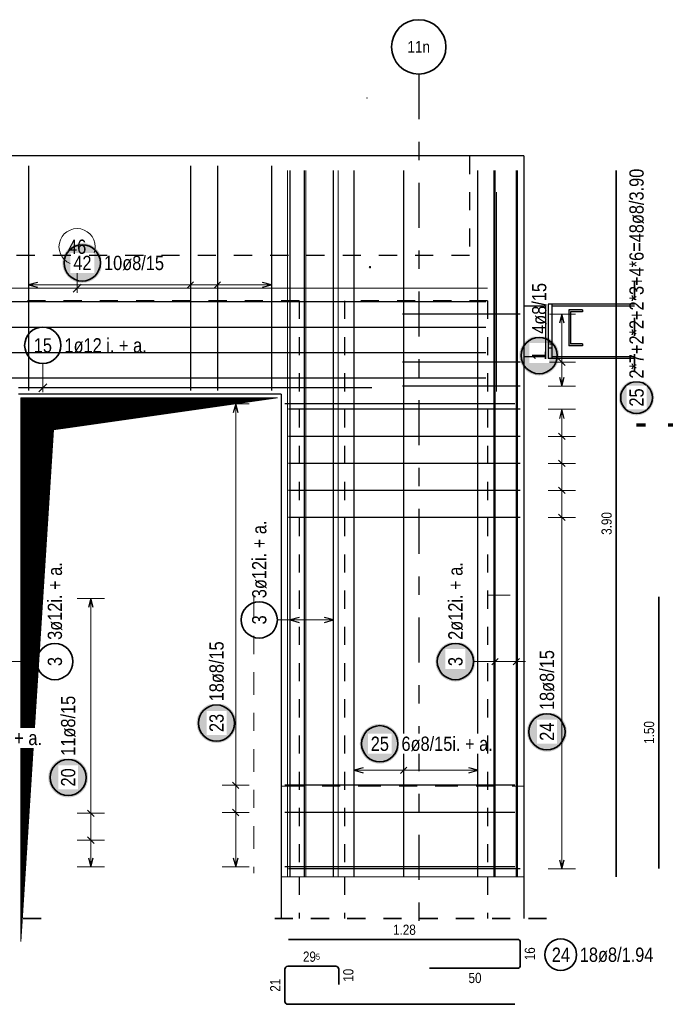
# Model space of a CAD drawing. Header units: millimetres. Extents: x -16 to 44.7, y 0 to 21.2.
# Tile 11 of 49: x 8.4 to 12, y 5.6 to 11. Entities that reach past the tile are written whole.
import ezdxf
from ezdxf.enums import TextEntityAlignment as Align

# ---------------------------------------------------------------- set-up
doc = ezdxf.new("R2010")
doc.units = ezdxf.units.MM
for name, pattern in [('DASHDOT', [1, 0.5, -0.25, 0, -0.25]), ('DASHDOTX2', [2, 1, -0.5, 0, -0.5]), ('HIDDEN', [0.375, 0.25, -0.125])]:
    doc.linetypes.add(name, pattern=pattern)
doc.layers.add('nplo Bewehrung', color=7, linetype='Continuous', lineweight=20)
doc.styles.add('Arial Narrow', font='ARIALN.TTF')
doc.linetypes.add('STRAKON_Linetype_13', pattern='A,15,[130,ltypeshp.shx,S=1.875,R=-30,X=0,Y=0],-1.875,[130,ltypeshp.shx,S=1.875,R=-30,X=0,Y=0]', length=16.875)

msp = doc.modelspace()

# ---------------------------------------------------------------- hatches: boundary and pattern name
at = {"lineweight": 25, "true_color": 0xffffff}
for points in [[(8.867642, 9.665298), (8.867575, 9.669137), (8.867374, 9.672971), (8.86704, 9.676796), (8.866572, 9.680607), (8.865971, 9.684399), (8.865238, 9.688168), (8.864375, 9.691909), (8.863381, 9.695618), (8.862258, 9.69929), (8.861008, 9.70292), (8.859632, 9.706504), (8.858132, 9.710039), (8.85651, 9.713519), (8.854766, 9.71694), (8.852905, 9.720298), (8.850928, 9.723589), (8.848836, 9.726809), (8.846634, 9.729954), (8.844323, 9.73302), (8.841907, 9.736004), (8.839388, 9.738902), (8.83677, 9.74171), (8.834055, 9.744425), (8.831247, 9.747044), (8.828349, 9.749563), (8.825365, 9.751979), (8.822299, 9.75429), (8.819153, 9.756492), (8.815933, 9.758583), (8.812642, 9.76056), (8.809284, 9.762422), (8.805863, 9.764165), (8.802383, 9.765788), (8.798849, 9.767288), (8.795264, 9.768664), (8.791634, 9.769914), (8.787962, 9.771036), (8.784254, 9.77203), (8.780513, 9.772894), (8.776744, 9.773627), (8.772951, 9.774227), (8.76914, 9.774695), (8.765315, 9.77503), (8.761481, 9.775231), (8.757642, 9.775298), (8.753803, 9.775231), (8.749969, 9.77503), (8.746144, 9.774695), (8.742333, 9.774227), (8.738541, 9.773627), (8.734772, 9.772894), (8.731031, 9.77203), (8.727322, 9.771036), (8.72365, 9.769914), (8.72002, 9.768664), (8.716436, 9.767288), (8.712901, 9.765788), (8.709421, 9.764165), (8.706, 9.762422), (8.702642, 9.76056), (8.699351, 9.758583), (8.696131, 9.756492), (8.692986, 9.75429), (8.689919, 9.751979), (8.686936, 9.749563), (8.684038, 9.747044), (8.68123, 9.744425), (8.678515, 9.74171), (8.675896, 9.738902), (8.673377, 9.736004), (8.670961, 9.73302), (8.66865, 9.729954), (8.666448, 9.726809), (8.664357, 9.723589), (8.662379, 9.720298), (8.660518, 9.71694), (8.658775, 9.713519), (8.657152, 9.710039), (8.655652, 9.706504), (8.654276, 9.70292), (8.653026, 9.69929), (8.651903, 9.695618), (8.65091, 9.691909), (8.650046, 9.688168), (8.649313, 9.684399), (8.648713, 9.680607), (8.648245, 9.676796), (8.64791, 9.672971), (8.647709, 9.669137), (8.647642, 9.665298), (8.647709, 9.661459), (8.64791, 9.657624), (8.648245, 9.6538), (8.648713, 9.649989), (8.649313, 9.646196), (8.650046, 9.642427), (8.65091, 9.638686), (8.651903, 9.634978), (8.653026, 9.631306), (8.654276, 9.627675), (8.655652, 9.624091), (8.657152, 9.620557), (8.658775, 9.617077), (8.660518, 9.613656), (8.662379, 9.610298), (8.664357, 9.607007), (8.666448, 9.603786), (8.66865, 9.600641), (8.670961, 9.597575), (8.673377, 9.594591), (8.675896, 9.591693), (8.678515, 9.588885), (8.68123, 9.58617), (8.684038, 9.583552), (8.686936, 9.581033), (8.689919, 9.578617), (8.692986, 9.576306), (8.696131, 9.574104), (8.699351, 9.572012), (8.702642, 9.570035), (8.706, 9.568173), (8.709421, 9.56643), (8.712901, 9.564808), (8.716436, 9.563307), (8.72002, 9.561932), (8.72365, 9.560681), (8.727322, 9.559559), (8.731031, 9.558565), (8.734772, 9.557701), (8.738541, 9.556969), (8.742333, 9.556368), (8.746144, 9.5559), (8.749969, 9.555566), (8.753803, 9.555365), (8.757642, 9.555298), (8.761481, 9.555365), (8.765315, 9.555566), (8.76914, 9.5559), (8.772951, 9.556368), (8.776744, 9.556969), (8.780513, 9.557701), (8.784254, 9.558565), (8.787962, 9.559559), (8.791634, 9.560681), (8.795264, 9.561932), (8.798849, 9.563307), (8.802383, 9.564808), (8.805863, 9.56643), (8.809284, 9.568173), (8.812642, 9.570035), (8.815933, 9.572012), (8.819153, 9.574104), (8.822299, 9.576306), (8.825365, 9.578617), (8.828349, 9.581033), (8.831247, 9.583552), (8.834055, 9.58617), (8.83677, 9.588885), (8.839388, 9.591693), (8.841907, 9.594591), (8.844323, 9.597575), (8.846634, 9.600641), (8.848836, 9.603786), (8.850928, 9.607007), (8.852905, 9.610298), (8.854766, 9.613656), (8.85651, 9.617077), (8.858132, 9.620557), (8.859632, 9.624091), (8.861008, 9.627675), (8.862258, 9.631306), (8.863381, 9.634978), (8.864375, 9.638686), (8.865238, 9.642427), (8.865971, 9.646196), (8.866572, 9.649989), (8.86704, 9.6538), (8.867374, 9.657624)], [(11.3896, 9.153644), (11.389532, 9.157483), (11.389332, 9.161318), (11.388997, 9.165142), (11.388529, 9.168953), (11.387928, 9.172746), (11.387196, 9.176515), (11.386332, 9.180256), (11.385338, 9.183964), (11.384216, 9.187636), (11.382966, 9.191267), (11.38159, 9.194851), (11.38009, 9.198385), (11.378467, 9.201865), (11.376724, 9.205286), (11.374862, 9.208644), (11.372885, 9.211935), (11.370794, 9.215156), (11.368591, 9.218301), (11.366281, 9.221367), (11.363864, 9.224351), (11.361345, 9.227249), (11.358727, 9.230057), (11.356012, 9.232772), (11.353204, 9.23539), (11.350306, 9.237909), (11.347322, 9.240326), (11.344256, 9.242636), (11.341111, 9.244838), (11.337891, 9.24693), (11.3346, 9.248907), (11.331241, 9.250769), (11.32782, 9.252512), (11.324341, 9.254134), (11.320806, 9.255635), (11.317222, 9.257011), (11.313591, 9.258261), (11.30992, 9.259383), (11.306211, 9.260377), (11.30247, 9.261241), (11.298701, 9.261973), (11.294909, 9.262574), (11.291098, 9.263042), (11.287273, 9.263376), (11.283438, 9.263577), (11.2796, 9.263644), (11.275761, 9.263577), (11.271926, 9.263376), (11.268101, 9.263042), (11.26429, 9.262574), (11.260498, 9.261973), (11.256729, 9.261241), (11.252988, 9.260377), (11.249279, 9.259383), (11.245608, 9.258261), (11.241977, 9.257011), (11.238393, 9.255635), (11.234858, 9.254134), (11.231379, 9.252512), (11.227958, 9.250769), (11.2246, 9.248907), (11.221308, 9.24693), (11.218088, 9.244838), (11.214943, 9.242636), (11.211877, 9.240326), (11.208893, 9.237909), (11.205995, 9.23539), (11.203187, 9.232772), (11.200472, 9.230057), (11.197854, 9.227249), (11.195335, 9.224351), (11.192918, 9.221367), (11.190608, 9.218301), (11.188405, 9.215156), (11.186314, 9.211935), (11.184337, 9.208644), (11.182475, 9.205286), (11.180732, 9.201865), (11.179109, 9.198385), (11.177609, 9.194851), (11.176233, 9.191267), (11.174983, 9.187636), (11.173861, 9.183964), (11.172867, 9.180256), (11.172003, 9.176515), (11.171271, 9.172746), (11.17067, 9.168953), (11.170202, 9.165142), (11.169867, 9.161318), (11.169667, 9.157483), (11.1696, 9.153644), (11.169667, 9.149805), (11.169867, 9.145971), (11.170202, 9.142146), (11.17067, 9.138335), (11.171271, 9.134543), (11.172003, 9.130774), (11.172867, 9.127033), (11.173861, 9.123324), (11.174983, 9.119652), (11.176233, 9.116022), (11.177609, 9.112438), (11.179109, 9.108903), (11.180732, 9.105424), (11.182475, 9.102002), (11.184337, 9.098644), (11.186314, 9.095353), (11.188405, 9.092133), (11.190608, 9.088988), (11.192918, 9.085922), (11.195335, 9.082938), (11.197854, 9.08004), (11.200472, 9.077232), (11.203187, 9.074517), (11.205995, 9.071898), (11.208893, 9.069379), (11.211877, 9.066963), (11.214943, 9.064652), (11.218088, 9.06245), (11.221308, 9.060359), (11.2246, 9.058382), (11.227958, 9.05652), (11.231379, 9.054777), (11.234858, 9.053154), (11.238393, 9.051654), (11.241977, 9.050278), (11.245608, 9.049028), (11.249279, 9.047906), (11.252988, 9.046912), (11.256729, 9.046048), (11.260498, 9.045315), (11.26429, 9.044715), (11.268101, 9.044247), (11.271926, 9.043912), (11.275761, 9.043711), (11.2796, 9.043644), (11.283438, 9.043711), (11.287273, 9.043912), (11.291098, 9.044247), (11.294909, 9.044715), (11.298701, 9.045315), (11.30247, 9.046048), (11.306211, 9.046912), (11.30992, 9.047906), (11.313591, 9.049028), (11.317222, 9.050278), (11.320806, 9.051654), (11.324341, 9.053154), (11.32782, 9.054777), (11.331241, 9.05652), (11.3346, 9.058382), (11.337891, 9.060359), (11.341111, 9.06245), (11.344256, 9.064652), (11.347322, 9.066963), (11.350306, 9.069379), (11.353204, 9.071898), (11.356012, 9.074517), (11.358727, 9.077232), (11.361345, 9.08004), (11.363864, 9.082938), (11.366281, 9.085922), (11.368591, 9.088988), (11.370794, 9.092133), (11.372885, 9.095353), (11.374862, 9.098644), (11.376724, 9.102002), (11.378467, 9.105424), (11.38009, 9.108903), (11.38159, 9.112438), (11.382966, 9.116022), (11.384216, 9.119652), (11.385338, 9.123324), (11.386332, 9.127033), (11.387196, 9.130774), (11.387928, 9.134543), (11.388529, 9.138335), (11.388997, 9.142146), (11.389332, 9.145971)], [(11.914392, 8.921799), (11.914333, 8.925202), (11.914155, 8.928601), (11.913858, 8.931991), (11.913443, 8.935369), (11.912911, 8.93873), (11.912261, 8.942071), (11.911496, 8.945387), (11.910615, 8.948674), (11.90962, 8.951929), (11.908512, 8.955146), (11.907292, 8.958324), (11.905963, 8.961456), (11.904524, 8.964541), (11.902979, 8.967573), (11.90133, 8.970549), (11.899577, 8.973467), (11.897723, 8.976321), (11.895771, 8.979109), (11.893723, 8.981826), (11.891581, 8.984471), (11.889349, 8.98704), (11.887028, 8.989529), (11.884621, 8.991935), (11.882132, 8.994256), (11.879564, 8.996489), (11.876919, 8.998631), (11.874201, 9.000679), (11.871413, 9.002631), (11.868559, 9.004484), (11.865642, 9.006237), (11.862666, 9.007887), (11.859633, 9.009432), (11.856549, 9.01087), (11.853416, 9.0122), (11.850239, 9.013419), (11.847021, 9.014527), (11.843767, 9.015522), (11.840479, 9.016403), (11.837163, 9.017169), (11.833823, 9.017818), (11.830461, 9.018351), (11.827084, 9.018765), (11.823693, 9.019062), (11.820295, 9.01924), (11.816892, 9.019299), (11.813489, 9.01924), (11.810091, 9.019062), (11.806701, 9.018765), (11.803323, 9.018351), (11.799961, 9.017818), (11.796621, 9.017169), (11.793305, 9.016403), (11.790017, 9.015522), (11.786763, 9.014527), (11.783545, 9.013419), (11.780368, 9.0122), (11.777235, 9.01087), (11.774151, 9.009432), (11.771119, 9.007887), (11.768142, 9.006237), (11.765225, 9.004484), (11.762371, 9.002631), (11.759583, 9.000679), (11.756865, 8.998631), (11.75422, 8.996489), (11.751652, 8.994256), (11.749163, 8.991935), (11.746756, 8.989529), (11.744435, 8.98704), (11.742203, 8.984471), (11.740061, 8.981826), (11.738013, 8.979109), (11.736061, 8.976321), (11.734207, 8.973467), (11.732455, 8.970549), (11.730805, 8.967573), (11.72926, 8.964541), (11.727821, 8.961456), (11.726492, 8.958324), (11.725272, 8.955146), (11.724164, 8.951929), (11.723169, 8.948674), (11.722288, 8.945387), (11.721523, 8.942071), (11.720873, 8.93873), (11.720341, 8.935369), (11.719926, 8.931991), (11.71963, 8.928601), (11.719451, 8.925202), (11.719392, 8.921799), (11.719451, 8.918397), (11.71963, 8.914998), (11.719926, 8.911608), (11.720341, 8.90823), (11.720873, 8.904869), (11.721523, 8.901528), (11.722288, 8.898212), (11.723169, 8.894925), (11.724164, 8.89167), (11.725272, 8.888452), (11.726492, 8.885275), (11.727821, 8.882143), (11.72926, 8.879058), (11.730805, 8.876026), (11.732455, 8.873049), (11.734207, 8.870132), (11.736061, 8.867278), (11.738013, 8.86449), (11.740061, 8.861772), (11.742203, 8.859128), (11.744435, 8.856559), (11.746756, 8.85407), (11.749163, 8.851664), (11.751652, 8.849343), (11.75422, 8.84711), (11.756865, 8.844968), (11.759583, 8.84292), (11.762371, 8.840968), (11.765225, 8.839115), (11.768142, 8.837362), (11.771119, 8.835712), (11.774151, 8.834167), (11.777235, 8.832729), (11.780368, 8.831399), (11.783545, 8.830179), (11.786763, 8.829071), (11.790017, 8.828076), (11.793305, 8.827196), (11.796621, 8.82643), (11.799961, 8.825781), (11.803323, 8.825248), (11.806701, 8.824834), (11.810091, 8.824537), (11.813489, 8.824359), (11.816892, 8.824299), (11.820295, 8.824359), (11.823693, 8.824537), (11.827084, 8.824834), (11.830461, 8.825248), (11.833823, 8.825781), (11.837163, 8.82643), (11.840479, 8.827196), (11.843767, 8.828076), (11.847021, 8.829071), (11.850239, 8.830179), (11.853416, 8.831399), (11.856549, 8.832729), (11.859633, 8.834167), (11.862666, 8.835712), (11.865642, 8.837362), (11.868559, 8.839115), (11.871413, 8.840968), (11.874201, 8.84292), (11.876919, 8.844968), (11.879564, 8.84711), (11.882132, 8.849343), (11.884621, 8.851664), (11.887028, 8.85407), (11.889349, 8.856559), (11.891581, 8.859128), (11.893723, 8.861772), (11.895771, 8.86449), (11.897723, 8.867278), (11.899577, 8.870132), (11.90133, 8.873049), (11.902979, 8.876026), (11.904524, 8.879058), (11.905963, 8.882143), (11.907292, 8.885275), (11.908512, 8.888452), (11.90962, 8.89167), (11.910615, 8.894925), (11.911496, 8.898212), (11.912261, 8.901528), (11.912911, 8.904869), (11.913443, 8.90823), (11.913858, 8.911608), (11.914155, 8.914998)], [(10.927172, 7.464004), (10.927105, 7.467843), (10.926904, 7.471677), (10.92657, 7.475502), (10.926102, 7.479313), (10.925501, 7.483105), (10.924768, 7.486874), (10.923905, 7.490615), (10.922911, 7.494324), (10.921788, 7.497996), (10.920538, 7.501626), (10.919162, 7.50521), (10.917662, 7.508745), (10.91604, 7.512224), (10.914296, 7.515646), (10.912435, 7.519004), (10.910457, 7.522295), (10.908366, 7.525515), (10.906164, 7.52866), (10.903853, 7.531726), (10.901437, 7.53471), (10.898918, 7.537608), (10.8963, 7.540416), (10.893585, 7.543131), (10.890777, 7.54575), (10.887879, 7.548269), (10.884895, 7.550685), (10.881829, 7.552996), (10.878683, 7.555198), (10.875463, 7.557289), (10.872172, 7.559266), (10.868814, 7.561128), (10.865393, 7.562871), (10.861913, 7.564494), (10.858379, 7.565994), (10.854794, 7.56737), (10.851164, 7.56862), (10.847492, 7.569742), (10.843784, 7.570736), (10.840042, 7.5716), (10.836273, 7.572333), (10.832481, 7.572933), (10.82867, 7.573401), (10.824845, 7.573736), (10.821011, 7.573937), (10.817172, 7.574004), (10.813333, 7.573937), (10.809499, 7.573736), (10.805674, 7.573401), (10.801863, 7.572933), (10.798071, 7.572333), (10.794302, 7.5716), (10.790561, 7.570736), (10.786852, 7.569742), (10.78318, 7.56862), (10.77955, 7.56737), (10.775965, 7.565994), (10.772431, 7.564494), (10.768951, 7.562871), (10.76553, 7.561128), (10.762172, 7.559266), (10.758881, 7.557289), (10.755661, 7.555198), (10.752516, 7.552996), (10.749449, 7.550685), (10.746466, 7.548269), (10.743568, 7.54575), (10.74076, 7.543131), (10.738045, 7.540416), (10.735426, 7.537608), (10.732907, 7.53471), (10.730491, 7.531726), (10.72818, 7.52866), (10.725978, 7.525515), (10.723887, 7.522295), (10.721909, 7.519004), (10.720048, 7.515646), (10.718305, 7.512224), (10.716682, 7.508745), (10.715182, 7.50521), (10.713806, 7.501626), (10.712556, 7.497996), (10.711433, 7.494324), (10.71044, 7.490615), (10.709576, 7.486874), (10.708843, 7.483105), (10.708243, 7.479313), (10.707775, 7.475502), (10.70744, 7.471677), (10.707239, 7.467843), (10.707172, 7.464004), (10.707239, 7.460165), (10.70744, 7.45633), (10.707775, 7.452506), (10.708243, 7.448695), (10.708843, 7.444902), (10.709576, 7.441133), (10.71044, 7.437392), (10.711433, 7.433684), (10.712556, 7.430012), (10.713806, 7.426381), (10.715182, 7.422797), (10.716682, 7.419263), (10.718305, 7.415783), (10.720048, 7.412362), (10.721909, 7.409004), (10.723887, 7.405713), (10.725978, 7.402492), (10.72818, 7.399347), (10.730491, 7.396281), (10.732907, 7.393297), (10.735426, 7.390399), (10.738045, 7.387591), (10.74076, 7.384876), (10.743568, 7.382258), (10.746466, 7.379739), (10.749449, 7.377322), (10.752516, 7.375012), (10.755661, 7.37281), (10.758881, 7.370718), (10.762172, 7.368741), (10.76553, 7.366879), (10.768951, 7.365136), (10.772431, 7.363514), (10.775965, 7.362013), (10.77955, 7.360637), (10.78318, 7.359387), (10.786852, 7.358265), (10.790561, 7.357271), (10.794302, 7.356407), (10.798071, 7.355675), (10.801863, 7.355074), (10.805674, 7.354606), (10.809499, 7.354272), (10.813333, 7.354071), (10.817172, 7.354004), (10.821011, 7.354071), (10.824845, 7.354272), (10.82867, 7.354606), (10.832481, 7.355074), (10.836273, 7.355675), (10.840042, 7.356407), (10.843784, 7.357271), (10.847492, 7.358265), (10.851164, 7.359387), (10.854794, 7.360637), (10.858379, 7.362013), (10.861913, 7.363514), (10.865393, 7.365136), (10.868814, 7.366879), (10.872172, 7.368741), (10.875463, 7.370718), (10.878683, 7.37281), (10.881829, 7.375012), (10.884895, 7.377322), (10.887879, 7.379739), (10.890777, 7.382258), (10.893585, 7.384876), (10.8963, 7.387591), (10.898918, 7.390399), (10.901437, 7.393297), (10.903853, 7.396281), (10.906164, 7.399347), (10.908366, 7.402492), (10.910457, 7.405713), (10.912435, 7.409004), (10.914296, 7.412362), (10.91604, 7.415783), (10.917662, 7.419263), (10.919162, 7.422797), (10.920538, 7.426381), (10.921788, 7.430012), (10.922911, 7.433684), (10.923905, 7.437392), (10.924768, 7.441133), (10.925501, 7.444902), (10.926102, 7.448695), (10.92657, 7.452506), (10.926904, 7.45633)], [(9.608527, 7.124718), (9.60846, 7.128557), (9.608259, 7.132391), (9.607925, 7.136216), (9.607457, 7.140027), (9.606856, 7.143819), (9.606123, 7.147588), (9.60526, 7.151329), (9.604266, 7.155038), (9.603143, 7.158709), (9.601893, 7.16234), (9.600517, 7.165924), (9.599017, 7.169459), (9.597395, 7.172938), (9.595651, 7.176359), (9.59379, 7.179718), (9.591812, 7.183009), (9.589721, 7.186229), (9.587519, 7.189374), (9.585208, 7.19244), (9.582792, 7.195424), (9.580273, 7.198322), (9.577655, 7.20113), (9.57494, 7.203845), (9.572132, 7.206463), (9.569234, 7.208982), (9.56625, 7.211399), (9.563184, 7.213709), (9.560038, 7.215912), (9.556818, 7.218003), (9.553527, 7.21998), (9.550169, 7.221842), (9.546748, 7.223585), (9.543268, 7.225208), (9.539734, 7.226708), (9.536149, 7.228084), (9.532519, 7.229334), (9.528847, 7.230456), (9.525139, 7.23145), (9.521397, 7.232314), (9.517628, 7.233046), (9.513836, 7.233647), (9.510025, 7.234115), (9.5062, 7.23445), (9.502366, 7.234651), (9.498527, 7.234718), (9.494688, 7.234651), (9.490854, 7.23445), (9.487029, 7.234115), (9.483218, 7.233647), (9.479426, 7.233046), (9.475657, 7.232314), (9.471916, 7.23145), (9.468207, 7.230456), (9.464535, 7.229334), (9.460905, 7.228084), (9.45732, 7.226708), (9.453786, 7.225208), (9.450306, 7.223585), (9.446885, 7.221842), (9.443527, 7.21998), (9.440236, 7.218003), (9.437016, 7.215912), (9.433871, 7.213709), (9.430804, 7.211399), (9.427821, 7.208982), (9.424923, 7.206463), (9.422115, 7.203845), (9.4194, 7.20113), (9.416781, 7.198322), (9.414262, 7.195424), (9.411846, 7.19244), (9.409535, 7.189374), (9.407333, 7.186229), (9.405242, 7.183009), (9.403264, 7.179718), (9.401403, 7.176359), (9.39966, 7.172938), (9.398037, 7.169459), (9.396537, 7.165924), (9.395161, 7.16234), (9.393911, 7.158709), (9.392788, 7.155038), (9.391795, 7.151329), (9.390931, 7.147588), (9.390198, 7.143819), (9.389598, 7.140027), (9.38913, 7.136216), (9.388795, 7.132391), (9.388594, 7.128557), (9.388527, 7.124718), (9.388594, 7.120879), (9.388795, 7.117044), (9.38913, 7.113219), (9.389598, 7.109409), (9.390198, 7.105616), (9.390931, 7.101847), (9.391795, 7.098106), (9.392788, 7.094397), (9.393911, 7.090726), (9.395161, 7.087095), (9.396537, 7.083511), (9.398037, 7.079977), (9.39966, 7.076497), (9.401403, 7.073076), (9.403264, 7.069718), (9.405242, 7.066426), (9.407333, 7.063206), (9.409535, 7.060061), (9.411846, 7.056995), (9.414262, 7.054011), (9.416781, 7.051113), (9.4194, 7.048305), (9.422115, 7.04559), (9.424923, 7.042972), (9.427821, 7.040453), (9.430804, 7.038036), (9.433871, 7.035726), (9.437016, 7.033523), (9.440236, 7.031432), (9.443527, 7.029455), (9.446885, 7.027593), (9.450306, 7.02585), (9.453786, 7.024228), (9.45732, 7.022727), (9.460905, 7.021351), (9.464535, 7.020101), (9.468207, 7.018979), (9.471916, 7.017985), (9.475657, 7.017121), (9.479426, 7.016389), (9.483218, 7.015788), (9.487029, 7.01532), (9.490854, 7.014986), (9.494688, 7.014785), (9.498527, 7.014718), (9.502366, 7.014785), (9.5062, 7.014986), (9.510025, 7.01532), (9.513836, 7.015788), (9.517628, 7.016389), (9.521397, 7.017121), (9.525139, 7.017985), (9.528847, 7.018979), (9.532519, 7.020101), (9.536149, 7.021351), (9.539734, 7.022727), (9.543268, 7.024228), (9.546748, 7.02585), (9.550169, 7.027593), (9.553527, 7.029455), (9.556818, 7.031432), (9.560038, 7.033523), (9.563184, 7.035726), (9.56625, 7.038036), (9.569234, 7.040453), (9.572132, 7.042972), (9.57494, 7.04559), (9.577655, 7.048305), (9.580273, 7.051113), (9.582792, 7.054011), (9.585208, 7.056995), (9.587519, 7.060061), (9.589721, 7.063206), (9.591812, 7.066426), (9.59379, 7.069718), (9.595651, 7.073076), (9.597395, 7.076497), (9.599017, 7.079977), (9.600517, 7.083511), (9.601893, 7.087095), (9.603143, 7.090726), (9.604266, 7.094397), (9.60526, 7.098106), (9.606123, 7.101847), (9.606856, 7.105616), (9.607457, 7.109409), (9.607925, 7.113219), (9.608259, 7.117044)], [(11.432386, 7.076411), (11.432319, 7.08025), (11.432118, 7.084084), (11.431784, 7.087909), (11.431316, 7.09172), (11.430715, 7.095512), (11.429982, 7.099281), (11.429119, 7.103022), (11.428125, 7.106731), (11.427002, 7.110403), (11.425752, 7.114033), (11.424376, 7.117617), (11.422876, 7.121152), (11.421254, 7.124632), (11.41951, 7.128053), (11.417649, 7.131411), (11.415671, 7.134702), (11.41358, 7.137922), (11.411378, 7.141067), (11.409067, 7.144134), (11.406651, 7.147117), (11.404132, 7.150015), (11.401514, 7.152823), (11.398799, 7.155538), (11.395991, 7.158157), (11.393093, 7.160676), (11.390109, 7.163092), (11.387043, 7.165403), (11.383897, 7.167605), (11.380677, 7.169696), (11.377386, 7.171674), (11.374028, 7.173535), (11.370607, 7.175278), (11.367127, 7.176901), (11.363593, 7.178401), (11.360008, 7.179777), (11.356378, 7.181027), (11.352706, 7.18215), (11.348998, 7.183143), (11.345256, 7.184007), (11.341487, 7.18474), (11.337695, 7.18534), (11.333884, 7.185808), (11.330059, 7.186143), (11.326225, 7.186344), (11.322386, 7.186411), (11.318547, 7.186344), (11.314713, 7.186143), (11.310888, 7.185808), (11.307077, 7.18534), (11.303285, 7.18474), (11.299516, 7.184007), (11.295775, 7.183143), (11.292066, 7.18215), (11.288394, 7.181027), (11.284764, 7.179777), (11.281179, 7.178401), (11.277645, 7.176901), (11.274165, 7.175278), (11.270744, 7.173535), (11.267386, 7.171674), (11.264095, 7.169696), (11.260875, 7.167605), (11.25773, 7.165403), (11.254663, 7.163092), (11.25168, 7.160676), (11.248782, 7.158157), (11.245974, 7.155538), (11.243259, 7.152823), (11.24064, 7.150015), (11.238121, 7.147117), (11.235705, 7.144134), (11.233394, 7.141067), (11.231192, 7.137922), (11.229101, 7.134702), (11.227123, 7.131411), (11.225262, 7.128053), (11.223519, 7.124632), (11.221896, 7.121152), (11.220396, 7.117617), (11.21902, 7.114033), (11.21777, 7.110403), (11.216647, 7.106731), (11.215654, 7.103022), (11.21479, 7.099281), (11.214057, 7.095512), (11.213457, 7.09172), (11.212989, 7.087909), (11.212654, 7.084084), (11.212453, 7.08025), (11.212386, 7.076411), (11.212453, 7.072572), (11.212654, 7.068738), (11.212989, 7.064913), (11.213457, 7.061102), (11.214057, 7.057309), (11.21479, 7.05354), (11.215654, 7.049799), (11.216647, 7.046091), (11.21777, 7.042419), (11.21902, 7.038789), (11.220396, 7.035204), (11.221896, 7.03167), (11.223519, 7.02819), (11.225262, 7.024769), (11.227123, 7.021411), (11.229101, 7.01812), (11.231192, 7.0149), (11.233394, 7.011754), (11.235705, 7.008688), (11.238121, 7.005704), (11.24064, 7.002806), (11.243259, 6.999998), (11.245974, 6.997283), (11.248782, 6.994665), (11.25168, 6.992146), (11.254663, 6.98973), (11.25773, 6.987419), (11.260875, 6.985217), (11.264095, 6.983125), (11.267386, 6.981148), (11.270744, 6.979287), (11.274165, 6.977543), (11.277645, 6.975921), (11.281179, 6.974421), (11.284764, 6.973045), (11.288394, 6.971795), (11.292066, 6.970672), (11.295775, 6.969678), (11.299516, 6.968815), (11.303285, 6.968082), (11.307077, 6.967481), (11.310888, 6.967013), (11.314713, 6.966679), (11.318547, 6.966478), (11.322386, 6.966411), (11.326225, 6.966478), (11.330059, 6.966679), (11.333884, 6.967013), (11.337695, 6.967481), (11.341487, 6.968082), (11.345256, 6.968815), (11.348998, 6.969678), (11.352706, 6.970672), (11.356378, 6.971795), (11.360008, 6.973045), (11.363593, 6.974421), (11.367127, 6.975921), (11.370607, 6.977543), (11.374028, 6.979287), (11.377386, 6.981148), (11.380677, 6.983125), (11.383897, 6.985217), (11.387043, 6.987419), (11.390109, 6.98973), (11.393093, 6.992146), (11.395991, 6.994665), (11.398799, 6.997283), (11.401514, 6.999998), (11.404132, 7.002806), (11.406651, 7.005704), (11.409067, 7.008688), (11.411378, 7.011754), (11.41358, 7.0149), (11.415671, 7.01812), (11.417649, 7.021411), (11.41951, 7.024769), (11.421254, 7.02819), (11.422876, 7.03167), (11.424376, 7.035204), (11.425752, 7.038789), (11.427002, 7.042419), (11.428125, 7.046091), (11.429119, 7.049799), (11.429982, 7.05354), (11.430715, 7.057309), (11.431316, 7.061102), (11.431784, 7.064913), (11.432118, 7.068738)], [(10.509465, 7.010411), (10.509398, 7.01425), (10.509198, 7.018084), (10.508863, 7.021909), (10.508395, 7.02572), (10.507794, 7.029512), (10.507062, 7.033281), (10.506198, 7.037022), (10.505204, 7.040731), (10.504082, 7.044403), (10.502832, 7.048033), (10.501456, 7.051618), (10.499955, 7.055152), (10.498333, 7.058632), (10.49659, 7.062053), (10.494728, 7.065411), (10.492751, 7.068702), (10.49066, 7.071922), (10.488457, 7.075067), (10.486147, 7.078134), (10.48373, 7.081118), (10.481211, 7.084015), (10.478593, 7.086823), (10.475878, 7.089538), (10.47307, 7.092157), (10.470172, 7.094676), (10.467188, 7.097092), (10.464122, 7.099403), (10.460977, 7.101605), (10.457757, 7.103696), (10.454465, 7.105674), (10.451107, 7.107535), (10.447686, 7.109278), (10.444206, 7.110901), (10.440672, 7.112401), (10.437088, 7.113777), (10.433457, 7.115027), (10.429786, 7.11615), (10.426077, 7.117143), (10.422336, 7.118007), (10.418567, 7.11874), (10.414775, 7.11934), (10.410964, 7.119808), (10.407139, 7.120143), (10.403304, 7.120344), (10.399465, 7.120411), (10.395627, 7.120344), (10.391792, 7.120143), (10.387967, 7.119808), (10.384156, 7.11934), (10.380364, 7.11874), (10.376595, 7.118007), (10.372854, 7.117143), (10.369145, 7.11615), (10.365474, 7.115027), (10.361843, 7.113777), (10.358259, 7.112401), (10.354724, 7.110901), (10.351245, 7.109278), (10.347824, 7.107535), (10.344465, 7.105674), (10.341174, 7.103696), (10.337954, 7.101605), (10.334809, 7.099403), (10.331743, 7.097092), (10.328759, 7.094676), (10.325861, 7.092157), (10.323053, 7.089538), (10.320338, 7.086823), (10.31772, 7.084015), (10.315201, 7.081118), (10.312784, 7.078134), (10.310474, 7.075067), (10.308271, 7.071922), (10.30618, 7.068702), (10.304203, 7.065411), (10.302341, 7.062053), (10.300598, 7.058632), (10.298975, 7.055152), (10.297475, 7.051618), (10.296099, 7.048033), (10.294849, 7.044403), (10.293727, 7.040731), (10.292733, 7.037022), (10.291869, 7.033281), (10.291137, 7.029512), (10.290536, 7.02572), (10.290068, 7.021909), (10.289733, 7.018084), (10.289532, 7.01425), (10.289465, 7.010411), (10.289532, 7.006572), (10.289733, 7.002738), (10.290068, 6.998913), (10.290536, 6.995102), (10.291137, 6.99131), (10.291869, 6.987541), (10.292733, 6.9838), (10.293727, 6.980091), (10.294849, 6.976419), (10.296099, 6.972789), (10.297475, 6.969204), (10.298975, 6.96567), (10.300598, 6.96219), (10.302341, 6.958769), (10.304203, 6.955411), (10.30618, 6.95212), (10.308271, 6.9489), (10.310474, 6.945755), (10.312784, 6.942688), (10.315201, 6.939704), (10.31772, 6.936807), (10.320338, 6.933998), (10.323053, 6.931284), (10.325861, 6.928665), (10.328759, 6.926146), (10.331743, 6.92373), (10.334809, 6.921419), (10.337954, 6.919217), (10.341174, 6.917126), (10.344465, 6.915148), (10.347824, 6.913287), (10.351245, 6.911544), (10.354724, 6.909921), (10.358259, 6.908421), (10.361843, 6.907045), (10.365474, 6.905795), (10.369145, 6.904672), (10.372854, 6.903678), (10.376595, 6.902815), (10.380364, 6.902082), (10.384156, 6.901481), (10.387967, 6.901014), (10.391792, 6.900679), (10.395627, 6.900478), (10.399465, 6.900411), (10.403304, 6.900478), (10.407139, 6.900679), (10.410964, 6.901014), (10.414775, 6.901481), (10.418567, 6.902082), (10.422336, 6.902815), (10.426077, 6.903678), (10.429786, 6.904672), (10.433457, 6.905795), (10.437088, 6.907045), (10.440672, 6.908421), (10.444206, 6.909921), (10.447686, 6.911544), (10.451107, 6.913287), (10.454465, 6.915148), (10.457757, 6.917126), (10.460977, 6.919217), (10.464122, 6.921419), (10.467188, 6.92373), (10.470172, 6.926146), (10.47307, 6.928665), (10.475878, 6.931284), (10.478593, 6.933998), (10.481211, 6.936807), (10.48373, 6.939704), (10.486147, 6.942688), (10.488457, 6.945755), (10.49066, 6.9489), (10.492751, 6.95212), (10.494728, 6.955411), (10.49659, 6.958769), (10.498333, 6.96219), (10.499955, 6.96567), (10.501456, 6.969204), (10.502832, 6.972789), (10.504082, 6.976419), (10.505204, 6.980091), (10.506198, 6.9838), (10.507062, 6.987541), (10.507794, 6.99131), (10.508395, 6.995102), (10.508863, 6.998913), (10.509198, 7.002738)], [(8.7896, 6.824145), (8.789532, 6.827984), (8.789332, 6.831819), (8.788997, 6.835644), (8.788529, 6.839454), (8.787928, 6.843247), (8.787196, 6.847016), (8.786332, 6.850757), (8.785338, 6.854466), (8.784216, 6.858137), (8.782966, 6.861768), (8.78159, 6.865352), (8.78009, 6.868886), (8.778467, 6.872366), (8.776724, 6.875787), (8.774862, 6.879145), (8.772885, 6.882437), (8.770794, 6.885657), (8.768591, 6.888802), (8.766281, 6.891868), (8.763864, 6.894852), (8.761345, 6.89775), (8.758727, 6.900558), (8.756012, 6.903273), (8.753204, 6.905891), (8.750306, 6.90841), (8.747322, 6.910827), (8.744256, 6.913137), (8.741111, 6.91534), (8.737891, 6.917431), (8.7346, 6.919408), (8.731241, 6.92127), (8.72782, 6.923013), (8.724341, 6.924635), (8.720806, 6.926136), (8.717222, 6.927512), (8.713591, 6.928762), (8.70992, 6.929884), (8.706211, 6.930878), (8.70247, 6.931742), (8.698701, 6.932474), (8.694909, 6.933075), (8.691098, 6.933543), (8.687273, 6.933877), (8.683438, 6.934078), (8.6796, 6.934145), (8.675761, 6.934078), (8.671926, 6.933877), (8.668101, 6.933543), (8.66429, 6.933075), (8.660498, 6.932474), (8.656729, 6.931742), (8.652988, 6.930878), (8.649279, 6.929884), (8.645608, 6.928762), (8.641977, 6.927512), (8.638393, 6.926136), (8.634858, 6.924635), (8.631379, 6.923013), (8.627958, 6.92127), (8.6246, 6.919408), (8.621308, 6.917431), (8.618088, 6.91534), (8.614943, 6.913137), (8.611877, 6.910827), (8.608893, 6.90841), (8.605995, 6.905891), (8.603187, 6.903273), (8.600472, 6.900558), (8.597854, 6.89775), (8.595335, 6.894852), (8.592918, 6.891868), (8.590608, 6.888802), (8.588405, 6.885657), (8.586314, 6.882437), (8.584337, 6.879145), (8.582475, 6.875787), (8.580732, 6.872366), (8.579109, 6.868886), (8.577609, 6.865352), (8.576233, 6.861768), (8.574983, 6.858137), (8.573861, 6.854466), (8.572867, 6.850757), (8.572003, 6.847016), (8.571271, 6.843247), (8.57067, 6.839454), (8.570202, 6.835644), (8.569867, 6.831819), (8.569667, 6.827984), (8.5696, 6.824145), (8.569667, 6.820306), (8.569867, 6.816472), (8.570202, 6.812647), (8.57067, 6.808836), (8.571271, 6.805044), (8.572003, 6.801275), (8.572867, 6.797534), (8.573861, 6.793825), (8.574983, 6.790154), (8.576233, 6.786523), (8.577609, 6.782939), (8.579109, 6.779404), (8.580732, 6.775925), (8.582475, 6.772504), (8.584337, 6.769145), (8.586314, 6.765854), (8.588405, 6.762634), (8.590608, 6.759489), (8.592918, 6.756423), (8.595335, 6.753439), (8.597854, 6.750541), (8.600472, 6.747733), (8.603187, 6.745018), (8.605995, 6.7424), (8.608893, 6.739881), (8.611877, 6.737464), (8.614943, 6.735154), (8.618088, 6.732951), (8.621308, 6.73086), (8.6246, 6.728883), (8.627958, 6.727021), (8.631379, 6.725278), (8.634858, 6.723655), (8.638393, 6.722155), (8.641977, 6.720779), (8.645608, 6.719529), (8.649279, 6.718407), (8.652988, 6.717413), (8.656729, 6.716549), (8.660498, 6.715817), (8.66429, 6.715216), (8.668101, 6.714748), (8.671926, 6.714413), (8.675761, 6.714212), (8.6796, 6.714145), (8.683438, 6.714212), (8.687273, 6.714413), (8.691098, 6.714748), (8.694909, 6.715216), (8.698701, 6.715817), (8.70247, 6.716549), (8.706211, 6.717413), (8.70992, 6.718407), (8.713591, 6.719529), (8.717222, 6.720779), (8.720806, 6.722155), (8.724341, 6.723655), (8.72782, 6.725278), (8.731241, 6.727021), (8.7346, 6.728883), (8.737891, 6.73086), (8.741111, 6.732951), (8.744256, 6.735154), (8.747322, 6.737464), (8.750306, 6.739881), (8.753204, 6.7424), (8.756012, 6.745018), (8.758727, 6.747733), (8.761345, 6.750541), (8.763864, 6.753439), (8.766281, 6.756423), (8.768591, 6.759489), (8.770794, 6.762634), (8.772885, 6.765854), (8.774862, 6.769145), (8.776724, 6.772504), (8.778467, 6.775925), (8.78009, 6.779404), (8.78159, 6.782939), (8.782966, 6.786523), (8.784216, 6.790154), (8.785338, 6.793825), (8.786332, 6.797534), (8.787196, 6.801275), (8.787928, 6.805044), (8.788529, 6.808836), (8.788997, 6.812647), (8.789332, 6.816472)]]:
    msp.add_hatch(color=7, dxfattribs=at).paths.add_polyline_path(points)
at = {"lineweight": 13, "true_color": 0x4682b4}
msp.add_hatch(color=145, dxfattribs=at).paths.add_polyline_path([(11.518479, 9.206927), (11.518479, 9.218427), (11.451979, 9.218427), (11.451979, 9.395427), (11.518479, 9.395427), (11.518479, 9.406927), (11.443479, 9.406927), (11.443479, 9.206927)])
at = {"lineweight": 13}
h = msp.add_hatch(dxfattribs=at)
h.set_pattern_fill('Mau', color=6, scale=0.01, angle=45, style=0, pattern_type=2)
h.set_pattern_definition([(45, (0, 0), (-0.00183847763, 0.00183847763), [])])
h.paths.add_polyline_path([(8.418375, 5.918837), (8.598484, 8.744267), (9.835875, 8.920934), (8.418375, 8.920934)])

# ---------------------------------------------------------------- linework, layer by layer
at = {"color": 3, "linetype": 'DASHDOTX2', "lineweight": 25, "ltscale": 0.25}
msp.add_line((10.6146, 10.708337), (10.6146, 6.017942), dxfattribs=at)
at = {"color": 3, "linetype": 'Continuous', "lineweight": 25}
for p, q in [((11.194973, 10.255928), (1.276171, 10.255928)), ((11.194973, 10.255928), (11.194973, 9.705928)), ((8.459876, 10.200928), (8.459876, 8.960934)), ((9.354542, 10.200928), (9.354542, 8.960934)), ((9.503653, 10.200928), (9.503653, 8.960934)), ((9.801875, 10.200928), (9.801875, 8.960934)), ((9.904618, 6.275934), (9.904618, 10.175934)), ((9.984618, 6.275934), (9.984618, 10.175934)), ((10.144618, 6.275934), (10.144618, 10.175934)), ((10.258618, 6.275934), (10.258618, 10.175934)), ((10.53156, 6.275934), (10.53156, 10.175934)), ((10.940973, 6.275934), (10.940973, 10.175934)), ((11.153973, 6.275934), (11.153973, 10.175934)), ((11.194973, 9.705928), (11.194973, 9.455928)), ((8.509876, 9.55748), (8.459876, 9.544083)), ((8.459876, 9.544083), (8.509876, 9.530685)), ((9.336864, 9.526405), (9.37222, 9.56176)), ((9.485975, 9.526405), (9.521331, 9.56176)), ((9.801875, 9.544083), (9.751875, 9.55748)), ((9.751875, 9.530685), (9.801875, 9.544083)), ((1.744675, 9.451928), (10.984973, 9.451928)), ((11.194973, 9.455928), (11.194973, 6.275934)), ((11.518479, 9.406927), (11.443479, 9.406927)), ((11.443479, 9.406927), (11.443479, 9.206927)), ((11.518479, 9.406927), (11.518479, 9.395427)), ((11.174973, 9.381927), (10.524973, 9.381927)), ((11.4046, 9.381927), (11.391202, 9.331927)), ((11.417997, 9.331927), (11.4046, 9.381927)), ((11.518479, 9.395427), (11.451979, 9.395427)), ((11.451979, 9.395427), (11.451979, 9.218427)), ((1.744675, 9.311263), (10.984973, 9.311263)), ((11.518479, 9.206927), (11.443479, 9.206927)), ((11.518479, 9.218415), (11.451979, 9.218415)), ((11.518479, 9.218427), (11.518479, 9.206927)), ((1.744675, 9.170599), (10.984973, 9.170599)), ((11.386922, 9.134943), (11.422277, 9.099587)), ((11.174973, 9.117265), (10.524973, 9.117265)), ((1.744675, 9.029934), (10.984973, 9.029934)), ((11.391202, 9.034934), (11.4046, 8.984934)), ((11.4046, 8.984934), (11.417997, 9.034934)), ((9.855875, 8.975934), (8.405875, 8.975934)), ((8.517299, 8.953837), (8.561493, 8.998031)), ((10.355875, 8.975934), (9.855875, 8.975934)), ((11.174973, 8.984934), (10.524973, 8.984934)), ((9.855875, 8.940934), (8.405875, 8.940934)), ((9.855875, 8.940934), (9.855875, 6.275934)), ((9.6046, 8.886932), (9.591202, 8.836932)), ((9.617997, 8.836932), (9.6046, 8.886932)), ((11.145875, 8.886932), (9.875875, 8.886932)), ((11.174973, 8.856932), (9.894973, 8.856932)), ((11.4046, 8.856932), (11.391202, 8.806932)), ((11.417997, 8.806932), (11.4046, 8.856932)), ((11.174973, 8.707697), (9.894973, 8.707697)), ((11.386922, 8.725375), (11.422277, 8.690019)), ((11.174973, 8.558462), (9.894973, 8.558462)), ((11.386922, 8.576139), (11.422277, 8.540784)), ((11.386922, 8.426904), (11.422277, 8.391549)), ((11.174973, 8.409226), (9.894973, 8.409226)), ((11.386922, 8.277669), (11.422277, 8.242314)), ((11.174973, 8.259991), (9.894973, 8.259991)), ((8.8046, 7.811933), (8.791202, 7.761933)), ((8.817997, 7.761933), (8.8046, 7.811933)), ((9.954618, 7.707407), (9.904618, 7.69401)), ((9.904618, 7.69401), (9.954618, 7.680612)), ((10.144618, 7.69401), (10.094618, 7.707407)), ((10.094618, 7.680612), (10.144618, 7.69401)), ((11.053651, 7.481681), (11.018295, 7.446326)), ((11.171651, 7.481681), (11.136295, 7.446326)), ((10.308618, 6.877401), (10.258618, 6.864004)), ((10.258618, 6.864004), (10.308618, 6.850606)), ((10.549238, 6.881681), (10.513882, 6.846326)), ((10.940973, 6.864004), (10.890973, 6.877401)), ((10.890973, 6.850606), (10.940973, 6.864004)), ((9.586922, 6.798846), (9.622277, 6.763491)), ((11.145875, 6.781169), (9.875875, 6.781169)), ((8.786922, 6.644011), (8.822277, 6.608655)), ((9.586922, 6.648435), (9.622277, 6.613079)), ((11.145875, 6.630757), (9.875875, 6.630757)), ((8.786922, 6.495811), (8.822277, 6.460455)), ((8.791202, 6.379933), (8.8046, 6.329933)), ((8.8046, 6.329933), (8.817997, 6.379933)), ((9.591202, 6.379934), (9.6046, 6.329934)), ((9.6046, 6.329934), (9.617997, 6.379934)), ((11.391202, 6.369934), (11.4046, 6.319934)), ((11.4046, 6.319934), (11.417997, 6.369934)), ((11.145875, 6.329934), (9.875875, 6.329934)), ((11.174973, 6.319934), (9.894973, 6.319934)), ((9.855875, 6.275934), (9.855875, 6.045928)), ((11.194973, 6.275934), (11.194973, 6.045928))]:
    msp.add_line(p, q, dxfattribs=at)
at = {"color": 3, "linetype": 'HIDDEN', "lineweight": 25, "ltscale": 0.25}
for p, q in [((10.894973, 10.255928), (10.894973, 9.705928)), ((9.954618, 9.455928), (8.354618, 9.455928)), ((9.954618, 9.455928), (9.954618, 6.275934)), ((10.994973, 9.455928), (10.204618, 9.455928)), ((10.204618, 9.455928), (10.204618, 6.275934)), ((11.329673, 9.229926), (11.349673, 9.229927)), ((11.329673, 9.229248), (11.349673, 9.229249)), ((11.329673, 9.218378), (11.349673, 9.218415)), ((9.954618, 6.275934), (9.954618, 6.045928)), ((10.204618, 6.275934), (10.204618, 6.045928)), ((10.994973, 6.275934), (10.994973, 6.045928))]:
    msp.add_line(p, q, dxfattribs=at)
at = {"color": 2, "linetype": 'Continuous', "lineweight": 35}
for p, q in [((11.704826, 6.275934), (11.704826, 10.175934)), ((11.939128, 6.321976), (11.939128, 7.821976)), ((9.894973, 5.930414), (11.158973, 5.930414)), ((11.174973, 5.914414), (11.174973, 5.786414)), ((9.875875, 5.587754), (9.875875, 5.765754)), ((9.891875, 5.781754), (10.156875, 5.781754)), ((10.172875, 5.765754), (10.172875, 5.681754)), ((11.158973, 5.770414), (10.674973, 5.770414)), ((11.145875, 5.571754), (9.891875, 5.571754))]:
    msp.add_line(p, q, dxfattribs=at)
at = {"color": 9, "linetype": 'Continuous', "lineweight": 0}
for p, q in [((8.728912, 9.654723), (8.728912, 9.500928)), ((1.7246, 9.525928), (10.994973, 9.525928)), ((10.984973, 9.525928), (1.744675, 9.525928)), ((8.706815, 9.503831), (8.751009, 9.548025))]:
    msp.add_line(p, q, dxfattribs=at)
at = {"color": 5, "linetype": 'Continuous', "lineweight": 18}
for p, q in [((8.459876, 9.619083), (8.459876, 9.469083)), ((9.354542, 9.469083), (9.354542, 9.619083)), ((9.503653, 9.469083), (9.503653, 9.619083)), ((9.801875, 9.469083), (9.801875, 9.619083)), ((9.801875, 9.544083), (8.459876, 9.544083)), ((11.4796, 9.381927), (11.3296, 9.381927)), ((11.4046, 8.984934), (11.4046, 9.381927)), ((8.539396, 9.110234), (8.539396, 8.950934)), ((11.3296, 9.117265), (11.4796, 9.117265)), ((11.3296, 8.984934), (11.4796, 8.984934)), ((9.6796, 8.886932), (9.5296, 8.886932)), ((9.6046, 6.329934), (9.6046, 8.886932)), ((11.4796, 8.856932), (11.3296, 8.856932)), ((11.4046, 6.319934), (11.4046, 8.856932)), ((11.3296, 8.707697), (11.4796, 8.707697)), ((11.3296, 8.558462), (11.4796, 8.558462)), ((11.3296, 8.409226), (11.4796, 8.409226)), ((11.3296, 8.259991), (11.4796, 8.259991)), ((8.8796, 7.811933), (8.7296, 7.811933)), ((8.8046, 6.329933), (8.8046, 7.811933)), ((9.904618, 7.76901), (9.904618, 7.61901)), ((10.144618, 7.61901), (10.144618, 7.76901)), ((9.834361, 7.69401), (9.904618, 7.69401)), ((10.144618, 7.69401), (9.904618, 7.69401)), ((11.035973, 7.539004), (11.035973, 7.389004)), ((11.153973, 7.539004), (11.153973, 7.389004)), ((8.506202, 7.464004), (8.354618, 7.464004)), ((10.917172, 7.464004), (10.985973, 7.464004)), ((10.985973, 7.464004), (11.203973, 7.464004)), ((10.258618, 6.939004), (10.258618, 6.789004)), ((10.53156, 6.939004), (10.53156, 6.789004)), ((10.940973, 6.789004), (10.940973, 6.939004)), ((10.258618, 6.864004), (10.940973, 6.864004)), ((9.5296, 6.781169), (9.6796, 6.781169)), ((8.7296, 6.626333), (8.8796, 6.626333)), ((9.5296, 6.630757), (9.6796, 6.630757)), ((8.7296, 6.478133), (8.8796, 6.478133)), ((8.7296, 6.329933), (8.8796, 6.329933)), ((9.5296, 6.329934), (9.6796, 6.329934)), ((11.3296, 6.319934), (11.4796, 6.319934))]:
    msp.add_line(p, q, dxfattribs=at)
at = {"color": 6, "linetype": 'Continuous', "lineweight": 13}
for p, q in [((8.418375, 5.918837), (8.418375, 8.920934)), ((8.418375, 8.920934), (9.835875, 8.920934)), ((8.598484, 8.744267), (9.835875, 8.920934)), ((8.418375, 5.918837), (8.598484, 8.744267))]:
    msp.add_line(p, q, dxfattribs=at)
at = {"color": 1, "linetype": 'DASHDOTX2', "lineweight": 70, "ltscale": 0.25}
msp.add_line((12.466678, 8.769607), (11.816678, 8.769607), dxfattribs=at)
at = {"color": 9, "linetype": 'DASHDOT', "lineweight": 0, "ltscale": 0.25}
for p, q in [((9.704618, 7.830934), (9.704618, 6.295934)), ((10.994973, 7.830934), (11.194973, 7.830934)), ((9.855875, 6.775934), (11.194973, 6.775934))]:
    msp.add_line(p, q, dxfattribs=at)
at = {"color": 6, "linetype": 'STRAKON_Linetype_13', "lineweight": 13, "ltscale": 0.01}
msp.add_line((9.855875, 6.275934), (11.194973, 6.275934), dxfattribs=at)
at = {"color": 2, "linetype": 'HIDDEN', "lineweight": 35, "ltscale": 0.25}
for p, q in [((8.530875, 6.045928), (1.599675, 6.045928)), ((11.319973, 6.045928), (9.730875, 6.045928))]:
    msp.add_line(p, q, dxfattribs=at)
at = {"color": 2, "linetype": 'Continuous', "lineweight": 35}
for centre, radius in [((10.6146, 10.858337), 0.15), ((8.757642, 9.665298), 0.1), ((8.539396, 9.210234), 0.1), ((11.2796, 9.153644), 0.1), ((11.816892, 8.921799), 0.0875), ((9.734361, 7.69401), 0.1), ((10.817172, 7.464004), 0.1), ((9.498527, 7.124718), 0.1), ((11.322386, 7.076411), 0.1), ((10.399465, 7.010411), 0.1), ((8.6796, 6.824145), 0.1), ((11.398859, 5.845593), 0.0875)]:
    msp.add_circle(centre, radius, dxfattribs=at)
at = {"color": 9, "linetype": 'Continuous', "lineweight": 0}
for centre, radius in [((10.329618, 10.575928), 0.00111), ((8.728912, 9.754723), 0.1), ((9.904618, 6.275934), 0.00111)]:
    msp.add_circle(centre, radius, dxfattribs=at)
at = {"color": 2, "linetype": 'Continuous', "lineweight": 35}
for centre, start, end in [((11.158973, 5.914414), 0, 90), ((9.891875, 5.765754), 90, 180), ((10.156875, 5.765754), 0, 90), ((11.158973, 5.786414), 270, 0), ((9.891875, 5.587754), 180, 270)]:
    msp.add_arc(centre, 0.016, start, end, dxfattribs=at)
at = {"layer": 'nplo Bewehrung', "color": 9, "linetype": 'Continuous', "lineweight": 0}
for p, q in [((9.890875, 6.275934), (9.890875, 10.175934)), ((9.890875, 6.275934), (9.890875, 10.175934)), ((9.990875, 6.275934), (9.990875, 10.175934)), ((9.990875, 6.275934), (9.990875, 10.175934)), ((10.170875, 6.275934), (10.170875, 10.175934)), ((10.170875, 6.275934), (10.170875, 10.175934)), ((11.159973, 6.275934), (11.159973, 10.175934)), ((11.159973, 6.275934), (11.159973, 10.175934)), ((11.043973, 8.955928), (11.043973, 10.055928))]:
    msp.add_line(p, q, dxfattribs=at)
msp.add_circle((10.345334, 9.641928), 0.004, dxfattribs=at)
msp.add_circle((10.345334, 9.641928), 0.004, dxfattribs=at)

# ---------------------------------------------------------------- texts
at = {"color": 3, "lineweight": 25, "style": 'Arial Narrow'}
msp.add_text('11n', height=0.065, dxfattribs=at).set_placement((10.6146, 10.858337), align=Align.MIDDLE_CENTER)
at = {"color": 9, "lineweight": 0, "insert": (8.679299, 9.794098), "char_height": 0.07875, "attachment_point": 1, "line_spacing_factor": 0.9, "style": 'Arial Narrow'}
msp.add_mtext('46', dxfattribs=at)
at = {"color": 2, "lineweight": 35, "char_height": 0.07875, "attachment_point": 1, "line_spacing_factor": 0.9, "style": 'Arial Narrow'}
for s, insert in [('15', (8.489783, 9.249609)), ('1ø12 i. + a.', (8.659396, 9.249609)), ('24', (11.349247, 5.884968)), ('18ø8/1.94', (11.503859, 5.884968))]:
    msp.add_mtext(s, dxfattribs=dict(at, insert=insert))
at = {"color": 2, "lineweight": 35, "char_height": 0.07875, "attachment_point": 1, "rotation": 90, "line_spacing_factor": 0.9, "style": 'Arial Narrow'}
for s, insert in [('3ø12i. + a.', (9.694986, 7.81401)), ('3ø12i. + a.', (8.566827, 7.584004)), ('3', (9.694986, 7.669203)), ('3', (8.566827, 7.439197))]:
    msp.add_mtext(s, dxfattribs=dict(at, insert=insert))
at = {"color": 3, "lineweight": 25, "char_height": 0.05625, "attachment_point": 1, "rotation": 90, "line_spacing_factor": 0.9, "style": 'Arial Narrow'}
for s, insert in [('3.90', (11.623576, 8.164059)), ('1.50', (11.857878, 7.010101)), ('16', (11.199973, 5.814977)), ('10', (10.197875, 5.696316)), ('21', (9.794625, 5.641316))]:
    msp.add_mtext(s, dxfattribs=dict(at, insert=insert))
at = {"color": 3, "lineweight": 25, "char_height": 0.05625, "attachment_point": 1, "line_spacing_factor": 0.9, "style": 'Arial Narrow'}
for s, insert in [('1.28', (10.473098, 6.011664)), ('29{\\A1;\\H.6x;\\S5;}', (9.975648, 5.863004)), ('50', (10.889536, 5.745414))]:
    msp.add_mtext(s, dxfattribs=dict(at, insert=insert))

# ---------------------------------------------------------------- next in the draw order: texts
at = {"color": 2, "lineweight": 35, "char_height": 0.07875, "attachment_point": 1, "rotation": 90, "line_spacing_factor": 0.9, "style": 'Arial Narrow', "bg_fill": 3, "box_fill_scale": 1.2, "bg_fill_color": 256, "bg_fill_true_color": 13158600, "bg_fill_transparency": 0}
for s, insert in [('2*7+2*2+2*3+4*6=48ø8/3.90', (11.777517, 9.026799)), ('4ø8/15', (11.240225, 9.273644)), ('1', (11.240225, 9.128838)), ('25', (11.777517, 8.872187)), ('2ø12i. + a.', (10.777797, 7.584004)), ('18ø8/15', (9.459152, 7.244718)), ('18ø8/15', (11.283011, 7.196411)), ('3', (10.777797, 7.439197)), ('23', (9.459152, 7.075105)), ('24', (11.283011, 7.026798)), ('20', (8.640225, 6.774533))]:
    msp.add_mtext(s, dxfattribs=dict(at, insert=insert))
at = {"color": 2, "lineweight": 35, "char_height": 0.07875, "attachment_point": 1, "line_spacing_factor": 0.9, "style": 'Arial Narrow', "bg_fill": 3, "box_fill_scale": 1.2, "bg_fill_color": 256, "bg_fill_true_color": 13158600, "bg_fill_transparency": 0}
for s, insert in [('42', (8.70803, 9.704673)), ('10ø8/15', (8.877642, 9.704673)), ('3ø8/15i. + a.', (8.031157, 7.081771)), ('25', (10.349853, 7.049786)), ('6ø8/15i. + a.', (10.519465, 7.049786))]:
    msp.add_mtext(s, dxfattribs=dict(at, insert=insert))

# ---------------------------------------------------------------- next in the draw order: linework, layer by layer
at = {"color": 3, "linetype": 'Continuous', "lineweight": 25}
for p, q in [((11.035973, 6.275934), (11.035973, 10.175934)), ((11.314973, 9.425928), (11.194973, 9.425928)), ((11.314973, 9.425928), (11.314973, 9.145928)), ((11.349673, 9.436927), (11.329673, 9.436927)), ((11.329673, 9.436927), (11.329673, 9.136927)), ((11.805526, 9.436927), (11.349673, 9.436927)), ((11.349673, 9.436927), (11.349673, 9.136927)), ((11.805526, 9.426227), (11.349673, 9.426227)), ((11.314973, 9.145928), (11.194973, 9.145928)), ((11.349673, 9.136927), (11.329673, 9.136927)), ((11.805526, 9.147627), (11.349673, 9.147627)), ((11.805526, 9.136927), (11.349673, 9.136927))]:
    msp.add_line(p, q, dxfattribs=at)
at = {"color": 3, "linetype": 'HIDDEN', "lineweight": 25, "ltscale": 0.25}
for p, q in [((10.894973, 9.705928), (1.276171, 9.705928)), ((10.994973, 9.455928), (10.994973, 6.275934)), ((11.329673, 9.196604), (11.349673, 9.196605)), ((11.329673, 9.195926), (11.349673, 9.195927))]:
    msp.add_line(p, q, dxfattribs=at)
at = {"color": 2, "linetype": 'HIDDEN', "lineweight": 35, "ltscale": 0.25}
msp.add_line((11.805526, 9.561927), (11.805526, 9.011927), dxfattribs=at)
at = {"layer": 'nplo Bewehrung', "color": 9, "linetype": 'Continuous', "lineweight": 0}
msp.add_line((11.029973, 6.275934), (11.029973, 10.175934), dxfattribs=at)
msp.add_line((11.029973, 6.275934), (11.029973, 10.175934), dxfattribs=at)

# ---------------------------------------------------------------- next in the draw order: texts
at = {"color": 2, "lineweight": 35, "insert": (8.640225, 6.944145), "char_height": 0.07875, "attachment_point": 1, "rotation": 90, "line_spacing_factor": 0.9, "style": 'Arial Narrow', "bg_fill": 3, "box_fill_scale": 1.2, "bg_fill_color": 256, "bg_fill_true_color": 13158600, "bg_fill_transparency": 0}
msp.add_mtext('11ø8/15', dxfattribs=at)

# ---------------------------------------------------------------- next in the draw order: linework, layer by layer
at = {"color": 2, "linetype": 'Continuous', "lineweight": 35}
msp.add_circle((8.606202, 7.464004), 0.1, dxfattribs=at)

doc.saveas('drawing.dxf')
